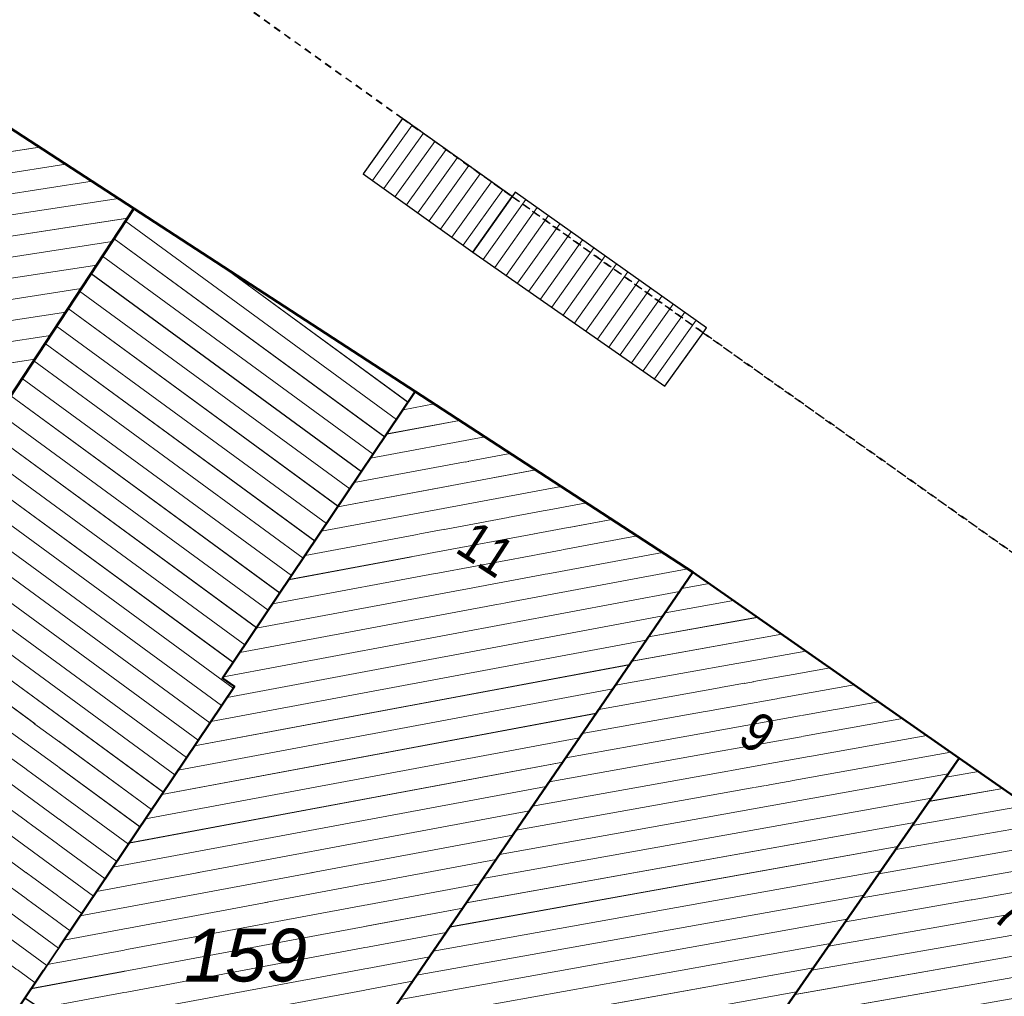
# Model space of a CAD drawing. Header units: millimetres. Extents: x 32365810 to 32368499, y 5620272 to 5622478.
# Tile 74 of 249: x 32366566 to 32366584, y 5620725 to 5620742. Entities that reach past the tile are written whole.
import ezdxf

# ---------------------------------------------------------------- set-up
doc = ezdxf.new("R2010")
doc.units = ezdxf.units.MM
for name, pattern in [('1600.1047', [0]), ('1600.1305', [0]), ('1600.2028', [0]), ('1600.2032', [0.25, 0.125, 0, 0, -0.125]), ('1600.2505', [0]), ('1600.2507', [0]), ('1600.2512', [0.25, 0.125, 0, 0, -0.125])]:
    doc.linetypes.add(name, pattern=pattern)
doc.layers.get('0').update_dxf_attribs({"color": 1, "linetype": 'CONTINUOUS'})
doc.layers.add('_K_Flurstücke_Grenzpunkte', color=251, linetype='CONTINUOUS', lineweight=50)
for name, color, linetype in [('_K_Gebäude', 251, 'CONTINUOUS'), ('_K_Lagebezeichnungen', 251, 'CONTINUOUS'), ('_K_Siedlungsflächen - Bauwerke u. Einrichtungen', 251, 'CONTINUOUS')]:
    doc.layers.add(name, color=color, linetype=linetype)
for name, color, linetype, transparency in [('Flurstücke_Grenzpunkte', 11, 'CONTINUOUS', 0.75), ('Gebäude', 31, 'CONTINUOUS', 0.75), ('Lagebezeichnungen', 12, 'CONTINUOUS', 0.75), ('Siedlungsflächen - Bauwerke u. Einrichtungen', 51, 'CONTINUOUS', 0.75)]:
    doc.layers.add(name, color=color, linetype=linetype, transparency=transparency)
doc.styles.add('Flurstücksnummer - K 10 700', font='ariali.ttf')
doc.styles.add('Hausnummern NRW', font='arial.ttf', dxfattribs={"width": 0.85})

# ---------------------------------------------------------------- blocks, each defined once
blk = doc.blocks.new('O3512')
at = {"layer": 'Siedlungsflächen - Bauwerke u. Einrichtungen', "color": 7, "linetype": '1600.2507', "lineweight": 18}
blk.add_line((32366078.081, 5622093.255), (32366078.767, 5622094.216), dxfattribs=at)
blk = doc.blocks.new('*X1432')
at = {"color": 253, "linetype": '1600.1047', "lineweight": 18, "true_color": 0xb2b2b2}
for p, q in [((32366074.81774, 5622095.531912), (32366075.581282, 5622096.60846)), ((32366075.022772, 5622095.388853), (32366075.785199, 5622096.463831)), ((32366075.227803, 5622095.245795), (32366075.989116, 5622096.319202)), ((32366075.432834, 5622095.102736), (32366076.193034, 5622096.174572)), ((32366075.637866, 5622094.959677), (32366076.396951, 5622096.029943)), ((32366075.842897, 5622094.816618), (32366076.600869, 5622095.885313)), ((32366076.047928, 5622094.673559), (32366076.804786, 5622095.740684)), ((32366076.25296, 5622094.5305), (32366077.008704, 5622095.596054)), ((32366076.457991, 5622094.387441), (32366077.212621, 5622095.451425)), ((32366076.663022, 5622094.244382), (32366077.416538, 5622095.306795)), ((32366076.868054, 5622094.101323), (32366077.620456, 5622095.162166)), ((32366077.073085, 5622093.958264), (32366077.824373, 5622095.017536)), ((32366077.278116, 5622093.815205), (32366078.028291, 5622094.872907)), ((32366077.483148, 5622093.672146), (32366078.232208, 5622094.728278)), ((32366077.688179, 5622093.529088), (32366078.436126, 5622094.583648)), ((32366077.89321, 5622093.386029), (32366078.640043, 5622094.439019))]:
    blk.add_line(p, q, dxfattribs=at)
blk = doc.blocks.new('*X1435')
at = {"color": 253, "linetype": '1600.1047', "lineweight": 18, "true_color": 0xb2b2b2}
for p, q in [((32366072.827867, 5622096.950878), (32366073.537154, 5622097.943282)), ((32366073.031259, 5622096.805509), (32366073.740727, 5622097.798168)), ((32366073.23465, 5622096.660141), (32366073.9443, 5622097.653054)), ((32366073.438042, 5622096.514773), (32366074.147873, 5622097.50794)), ((32366073.641433, 5622096.369405), (32366074.351446, 5622097.362826)), ((32366073.844825, 5622096.224037), (32366074.555019, 5622097.217711)), ((32366074.048216, 5622096.078669), (32366074.758592, 5622097.072597)), ((32366074.251608, 5622095.933301), (32366074.962165, 5622096.927483)), ((32366074.454999, 5622095.787932), (32366075.165738, 5622096.782369))]:
    blk.add_line(p, q, dxfattribs=at)
blk = doc.blocks.new('O756')
at = {"layer": 'Flurstücke_Grenzpunkte', "color": 7, "linetype": '1600.2028', "lineweight": 35}
for p, q in [((32366078.584, 5622089.912), (32366071.225, 5622079.174)), ((32366083.371, 5622086.57), (32366078.584, 5622089.912)), ((32366075.094, 5622074.674), (32366083.371, 5622086.57)), ((32366071.225, 5622079.174), (32366070.407, 5622077.982)), ((32366070.407, 5622077.982), (32366066.888, 5622072.847)), ((32366071.806, 5622069.948), (32366075.094, 5622074.674)), ((32366066.888, 5622072.847), (32366067.008, 5622072.76)), ((32366067.008, 5622072.76), (32366071.503, 5622069.513)), ((32366071.503, 5622069.513), (32366071.806, 5622069.948))]:
    blk.add_line(p, q, dxfattribs=at)
at = {"layer": 'Flurstücke_Grenzpunkte', "color": 7, "lineweight": 18, "insert": (32366075.217, 5622079.77), "char_height": 0.95, "attachment_point": 8, "line_spacing_factor": 0.69, "style": 'Flurstücksnummer - K 10 700', "bg_fill": 2}
blk.add_mtext('160', dxfattribs=at)
blk = doc.blocks.new('O907')
at = {"layer": 'Flurstücke_Grenzpunkte', "color": 7, "linetype": '1600.2028', "lineweight": 35}
for p, q in [((32366073.595, 5622093.158), (32366070.13, 5622088.005)), ((32366078.584, 5622089.912), (32366073.595, 5622093.158)), ((32366078.584, 5622089.912), (32366071.225, 5622079.174)), ((32366070.13, 5622088.005), (32366070.345, 5622087.86)), ((32366070.345, 5622087.86), (32366066.578, 5622082.256))]:
    blk.add_line(p, q, dxfattribs=at)
at = {"layer": 'Flurstücke_Grenzpunkte', "color": 7, "lineweight": 18, "insert": (32366070.547, 5622082.543), "char_height": 0.95, "attachment_point": 8, "line_spacing_factor": 0.69, "style": 'Flurstücksnummer - K 10 700', "bg_fill": 2}
blk.add_mtext('159', dxfattribs=at)
blk = doc.blocks.new('O1026')
at = {"layer": 'Flurstücke_Grenzpunkte', "color": 7, "linetype": '1600.2028', "lineweight": 35}
for p, q in [((32366068.539, 5622096.448), (32366061.268, 5622085.386)), ((32366073.595, 5622093.158), (32366068.539, 5622096.448)), ((32366073.595, 5622093.158), (32366070.13, 5622088.005)), ((32366070.13, 5622088.005), (32366070.345, 5622087.86)), ((32366070.345, 5622087.86), (32366066.578, 5622082.256))]:
    blk.add_line(p, q, dxfattribs=at)
at = {"layer": 'Flurstücke_Grenzpunkte', "color": 7, "lineweight": 18, "insert": (32366065.024, 5622084.982), "char_height": 0.95, "attachment_point": 5, "line_spacing_factor": 0.69, "style": 'Flurstücksnummer - K 10 700', "bg_fill": 2}
blk.add_mtext('\\S157/1;', dxfattribs=at)
blk = doc.blocks.new('O1759')
at = {"layer": 'Flurstücke_Grenzpunkte', "color": 7, "linetype": '1600.2028', "lineweight": 35}
for q in [(32366050.445, 5622108.222), (32366061.268, 5622085.386)]:
    blk.add_line((32366068.539, 5622096.448), q, dxfattribs=at)
blk = doc.blocks.new('O1913')
at = {"layer": 'Flurstücke_Grenzpunkte', "color": 7, "linetype": '1600.2028', "lineweight": 35}
for p, q in [((32366075.094, 5622074.674), (32366083.371, 5622086.57)), ((32366087.519, 5622083.675), (32366083.371, 5622086.57)), ((32366087.519, 5622083.675), (32366075.923, 5622067.152)), ((32366071.806, 5622069.948), (32366075.094, 5622074.674)), ((32366075.923, 5622067.152), (32366071.806, 5622069.948))]:
    blk.add_line(p, q, dxfattribs=at)
at = {"layer": 'Flurstücke_Grenzpunkte', "color": 7, "lineweight": 18, "insert": (32366078.51, 5622075.015), "char_height": 0.95, "attachment_point": 8, "line_spacing_factor": 0.69, "style": 'Flurstücksnummer - K 10 700', "bg_fill": 2}
blk.add_mtext('161', dxfattribs=at)
blk = doc.blocks.new('O1938')
at = {"layer": 'Flurstücke_Grenzpunkte', "color": 7, "linetype": '1600.2028', "lineweight": 35}
for p, q in [((32366068.539, 5622096.448), (32366050.445, 5622108.222)), ((32366073.595, 5622093.158), (32366068.539, 5622096.448)), ((32366078.584, 5622089.912), (32366073.595, 5622093.158)), ((32366083.371, 5622086.57), (32366078.584, 5622089.912)), ((32366087.519, 5622083.675), (32366083.371, 5622086.57))]:
    blk.add_line(p, q, dxfattribs=at)
blk = doc.blocks.new('O2250')
at = {"layer": 'Gebäude', "color": 7, "linetype": '1600.2505', "lineweight": 18}
for p, q in [((32366068.539, 5622096.448), (32366050.445, 5622108.222)), ((32366061.268, 5622085.386), (32366068.539, 5622096.448))]:
    blk.add_line(p, q, dxfattribs=at)
blk = doc.blocks.new('O2414')
at = {"layer": 'Gebäude', "color": 7, "linetype": '1600.2505', "lineweight": 18}
for p, q in [((32366061.268, 5622085.386), (32366068.539, 5622096.448)), ((32366073.595, 5622093.158), (32366068.539, 5622096.448)), ((32366070.13, 5622088.005), (32366073.595, 5622093.158)), ((32366070.345, 5622087.86), (32366070.13, 5622088.005)), ((32366066.578, 5622082.256), (32366070.345, 5622087.86))]:
    blk.add_line(p, q, dxfattribs=at)
blk = doc.blocks.new('O2481')
at = {"layer": 'Gebäude', "color": 7, "linetype": '1600.2505', "lineweight": 18}
for p, q in [((32366083.371, 5622086.57), (32366075.094, 5622074.674)), ((32366087.519, 5622083.675), (32366083.371, 5622086.57)), ((32366075.923, 5622067.152), (32366087.519, 5622083.675)), ((32366071.806, 5622069.948), (32366075.094, 5622074.674)), ((32366071.806, 5622069.948), (32366075.923, 5622067.152))]:
    blk.add_line(p, q, dxfattribs=at)
at = {"layer": 'Lagebezeichnungen', "color": 7, "lineweight": 18, "insert": (32366084.115, 5622083.549), "char_height": 0.7, "attachment_point": 8, "rotation": 325.0691, "line_spacing_factor": 0.69, "style": 'Hausnummern NRW', "bg_fill": 2}
blk.add_mtext('7', dxfattribs=at)
blk = doc.blocks.new('O2713')
at = {"layer": 'Gebäude', "color": 7, "linetype": '1600.2505', "lineweight": 18}
for p, q in [((32366078.584, 5622089.912), (32366071.225, 5622079.174)), ((32366083.371, 5622086.57), (32366078.584, 5622089.912)), ((32366083.371, 5622086.57), (32366075.094, 5622074.674)), ((32366071.225, 5622079.174), (32366070.407, 5622077.982)), ((32366075.094, 5622074.674), (32366070.407, 5622077.982))]:
    blk.add_line(p, q, dxfattribs=at)
at = {"layer": 'Lagebezeichnungen', "color": 7, "lineweight": 18, "insert": (32366079.542, 5622086.736), "char_height": 0.7, "attachment_point": 8, "rotation": 325.0691, "line_spacing_factor": 0.69, "style": 'Hausnummern NRW', "bg_fill": 2}
blk.add_mtext('9', dxfattribs=at)
blk = doc.blocks.new('O2855')
at = {"layer": 'Gebäude', "color": 7, "linetype": '1600.2505', "lineweight": 18}
for p, q in [((32366070.13, 5622088.005), (32366073.595, 5622093.158)), ((32366078.584, 5622089.912), (32366073.595, 5622093.158)), ((32366078.584, 5622089.912), (32366071.225, 5622079.174)), ((32366070.345, 5622087.86), (32366070.13, 5622088.005)), ((32366066.578, 5622082.256), (32366070.345, 5622087.86)), ((32366066.578, 5622082.256), (32366071.225, 5622079.174))]:
    blk.add_line(p, q, dxfattribs=at)
at = {"layer": 'Lagebezeichnungen', "color": 7, "lineweight": 18, "insert": (32366074.673, 5622090.035), "char_height": 0.7, "attachment_point": 8, "rotation": 327.01, "line_spacing_factor": 0.69, "style": 'Hausnummern NRW', "bg_fill": 2}
blk.add_mtext('11', dxfattribs=at)
blk = doc.blocks.new('O3504')
at = {"layer": 'Siedlungsflächen - Bauwerke u. Einrichtungen', "color": 7, "linetype": '1600.1305', "lineweight": 18}
for p, q in [((32366075.336, 5622096.661), (32366074.627, 5622095.665)), ((32366075.393, 5622096.742), (32366075.336, 5622096.661)), ((32366078.829, 5622094.305), (32366075.393, 5622096.742)), ((32366074.627, 5622095.665), (32366078.081, 5622093.255)), ((32366078.767, 5622094.216), (32366078.829, 5622094.305)), ((32366078.081, 5622093.255), (32366078.767, 5622094.216))]:
    blk.add_line(p, q, dxfattribs=at)
blk = doc.blocks.new('O3546')
at = {"layer": 'Siedlungsflächen - Bauwerke u. Einrichtungen', "color": 7, "linetype": '1600.1305', "lineweight": 18}
for p, q in [((32366073.365, 5622098.066), (32366072.657, 5622097.073)), ((32366075.336, 5622096.661), (32366073.365, 5622098.066)), ((32366072.657, 5622097.073), (32366074.627, 5622095.665)), ((32366075.336, 5622096.661), (32366074.627, 5622095.665))]:
    blk.add_line(p, q, dxfattribs=at)
blk = doc.blocks.new('*X1112')
at = {"color": 253, "linetype": '1600.1047', "lineweight": 18, "true_color": 0xb2b2b2}
for p, q in [((32366066.845483, 5622097.549993), (32366042.569664, 5622093.800738)), ((32366067.316753, 5622097.243332), (32366043.070325, 5622093.498616)), ((32366067.788022, 5622096.936671), (32366043.570985, 5622093.196494)), ((32366068.259292, 5622096.63001), (32366044.071646, 5622092.894372)), ((32366068.426166, 5622096.276336), (32366044.572307, 5622092.59225)), ((32366068.148579, 5622095.854018), (32366045.072967, 5622092.290128)), ((32366067.870991, 5622095.431701), (32366045.573628, 5622091.988006)), ((32366067.593404, 5622095.009383), (32366046.074289, 5622091.685884)), ((32366067.315816, 5622094.587065), (32366046.574949, 5622091.383762)), ((32366067.038229, 5622094.164747), (32366047.07561, 5622091.08164)), ((32366066.760641, 5622093.742429), (32366047.576271, 5622090.779518))]:
    blk.add_line(p, q, dxfattribs=at)
blk = doc.blocks.new('*X1162')
at = {"color": 253, "linetype": '1600.1047', "lineweight": 18, "true_color": 0xb2b2b2}
for p, q in [((32366073.255357, 5622092.652897), (32366068.38784, 5622096.218027)), ((32366073.045937, 5622092.341456), (32366068.1816, 5622095.904256)), ((32366072.836516, 5622092.030015), (32366067.97536, 5622095.590486)), ((32366073.464777, 5622092.964338), (32366070.058066, 5622095.459526)), ((32366072.627096, 5622091.718574), (32366067.76912, 5622095.276715)), ((32366072.417676, 5622091.407134), (32366067.56288, 5622094.962945)), ((32366072.208255, 5622091.095693), (32366067.356641, 5622094.649175)), ((32366071.998835, 5622090.784252), (32366067.150401, 5622094.335404)), ((32366071.789415, 5622090.472811), (32366066.944161, 5622094.021634)), ((32366071.579994, 5622090.16137), (32366066.737921, 5622093.707863)), ((32366071.370574, 5622089.849929), (32366066.531681, 5622093.394093)), ((32366071.161154, 5622089.538488), (32366066.325441, 5622093.080322)), ((32366070.951733, 5622089.227047), (32366066.119202, 5622092.766552)), ((32366070.742313, 5622088.915606), (32366065.912962, 5622092.452781)), ((32366070.532893, 5622088.604165), (32366065.706722, 5622092.139011)), ((32366070.323472, 5622088.292724), (32366065.500482, 5622091.825241)), ((32366070.323437, 5622087.827922), (32366065.294242, 5622091.51147)), ((32366070.114064, 5622087.516447), (32366065.088002, 5622091.1977)), ((32366069.904691, 5622087.204972), (32366064.881763, 5622090.883929)), ((32366069.695318, 5622086.893496), (32366064.675523, 5622090.570159)), ((32366069.485944, 5622086.582021), (32366064.469283, 5622090.256388)), ((32366069.276571, 5622086.270545), (32366064.263043, 5622089.942618)), ((32366069.067198, 5622085.95907), (32366064.056803, 5622089.628847)), ((32366068.857825, 5622085.647595), (32366063.850564, 5622089.315077)), ((32366068.648451, 5622085.336119), (32366063.644324, 5622089.001306)), ((32366068.439078, 5622085.024644), (32366063.438084, 5622088.687536)), ((32366068.229705, 5622084.713168), (32366063.231844, 5622088.373766)), ((32366068.020331, 5622084.401693), (32366063.025604, 5622088.059995)), ((32366067.810958, 5622084.090218), (32366062.819364, 5622087.746225)), ((32366067.601585, 5622083.778742), (32366062.613125, 5622087.432454)), ((32366067.392212, 5622083.467267), (32366062.406885, 5622087.118684)), ((32366067.182838, 5622083.155791), (32366062.200645, 5622086.804913)), ((32366066.973465, 5622082.844316), (32366061.994405, 5622086.491143)), ((32366066.764092, 5622082.532841), (32366061.788165, 5622086.177372))]:
    blk.add_line(p, q, dxfattribs=at)
blk = doc.blocks.new('*X1179')
at = {"color": 253, "linetype": '1600.1047', "lineweight": 18, "true_color": 0xb2b2b2}
for p, q in [((32366083.714666, 5622086.330146), (32366083.133228, 5622086.228266)), ((32366084.15069, 5622086.025834), (32366082.831557, 5622085.794694)), ((32366084.586713, 5622085.721521), (32366082.529886, 5622085.361121)), ((32366085.022737, 5622085.417209), (32366082.228215, 5622084.927549)), ((32366085.45876, 5622085.112896), (32366081.926544, 5622084.493976)), ((32366085.894784, 5622084.808584), (32366081.624873, 5622084.060404)), ((32366086.330807, 5622084.504271), (32366081.323202, 5622083.626831)), ((32366086.766831, 5622084.199959), (32366081.021531, 5622083.193259)), ((32366087.202855, 5622083.895646), (32366080.719859, 5622082.759686)), ((32366087.43524, 5622083.555652), (32366080.418188, 5622082.326114)), ((32366087.130589, 5622083.121557), (32366080.116517, 5622081.892541)), ((32366086.825937, 5622082.687463), (32366079.814846, 5622081.458969)), ((32366086.521285, 5622082.253368), (32366079.513175, 5622081.025396)), ((32366086.216633, 5622081.819273), (32366079.211504, 5622080.591824)), ((32366085.911981, 5622081.385178), (32366078.909833, 5622080.158251)), ((32366085.607329, 5622080.951083), (32366078.608162, 5622079.724679)), ((32366085.302677, 5622080.516989), (32366078.306491, 5622079.291106)), ((32366084.998025, 5622080.082894), (32366078.00482, 5622078.857534)), ((32366084.693374, 5622079.648799), (32366077.703149, 5622078.423961)), ((32366084.388722, 5622079.214704), (32366077.401477, 5622077.990389)), ((32366084.08407, 5622078.78061), (32366077.099806, 5622077.556817)), ((32366083.779418, 5622078.346515), (32366076.798135, 5622077.123244)), ((32366083.474766, 5622077.91242), (32366076.496464, 5622076.689672)), ((32366083.170114, 5622077.478325), (32366076.194793, 5622076.256099)), ((32366082.865462, 5622077.044231), (32366075.893122, 5622075.822527)), ((32366082.56081, 5622076.610136), (32366075.591451, 5622075.388954)), ((32366082.256159, 5622076.176041), (32366075.28978, 5622074.955382)), ((32366081.951507, 5622075.741946), (32366074.988118, 5622074.521811)), ((32366081.646855, 5622075.307851), (32366074.686474, 5622074.088243)), ((32366081.342203, 5622074.873757), (32366074.38483, 5622073.654675)), ((32366081.037551, 5622074.439662), (32366074.083185, 5622073.221108)), ((32366080.732899, 5622074.005567), (32366073.781541, 5622072.78754)), ((32366080.428247, 5622073.571472), (32366073.479897, 5622072.353972)), ((32366080.123595, 5622073.137378), (32366073.178252, 5622071.920404)), ((32366079.818944, 5622072.703283), (32366072.876608, 5622071.486836)), ((32366079.514292, 5622072.269188), (32366072.574964, 5622071.053269)), ((32366079.20964, 5622071.835093), (32366072.27332, 5622070.619701)), ((32366078.904988, 5622071.400999), (32366071.971675, 5622070.186133)), ((32366078.600336, 5622070.966904), (32366072.006864, 5622069.811586)), ((32366078.295684, 5622070.532809), (32366072.452478, 5622069.508954)), ((32366077.991032, 5622070.098714), (32366072.898092, 5622069.206322)), ((32366077.68638, 5622069.66462), (32366073.343706, 5622068.90369)), ((32366077.381729, 5622069.230525), (32366073.78932, 5622068.601057)), ((32366077.077077, 5622068.79643), (32366074.234934, 5622068.298425)), ((32366076.772425, 5622068.362335), (32366074.680547, 5622067.995793)), ((32366076.467773, 5622067.92824), (32366075.126161, 5622067.693161)), ((32366076.163121, 5622067.494146), (32366075.571775, 5622067.390529))]:
    blk.add_line(p, q, dxfattribs=at)
blk = doc.blocks.new('*X1247')
at = {"color": 253, "linetype": '1600.1047', "lineweight": 18, "true_color": 0xb2b2b2}
for p, q in [((32366078.877652, 5622089.70699), (32366078.382642, 5622089.618185)), ((32366079.311804, 5622089.40389), (32366078.084941, 5622089.183791)), ((32366079.745957, 5622089.10079), (32366077.787241, 5622088.749396)), ((32366080.18011, 5622088.797691), (32366077.48954, 5622088.315002)), ((32366080.614263, 5622088.494591), (32366077.19184, 5622087.880608)), ((32366081.048415, 5622088.191491), (32366076.894139, 5622087.446214)), ((32366081.482568, 5622087.888391), (32366076.596439, 5622087.011819)), ((32366081.916721, 5622087.585292), (32366076.298739, 5622086.577425)), ((32366082.350874, 5622087.282192), (32366076.001038, 5622086.143031)), ((32366082.785026, 5622086.979092), (32366075.703338, 5622085.708637)), ((32366083.219179, 5622086.675992), (32366075.405637, 5622085.274242)), ((32366083.174029, 5622086.286906), (32366075.107937, 5622084.839848)), ((32366082.871138, 5622085.85158), (32366074.810236, 5622084.405454)), ((32366082.568247, 5622085.416255), (32366074.512536, 5622083.971059)), ((32366082.265356, 5622084.980929), (32366074.214835, 5622083.536665)), ((32366081.962466, 5622084.545604), (32366073.917135, 5622083.102271)), ((32366081.659575, 5622084.110279), (32366073.619435, 5622082.667877)), ((32366081.356684, 5622083.674953), (32366073.321734, 5622082.233482)), ((32366081.053793, 5622083.239628), (32366073.024034, 5622081.799088)), ((32366080.750902, 5622082.804302), (32366072.726333, 5622081.364694)), ((32366080.448012, 5622082.368977), (32366072.428633, 5622080.930299)), ((32366080.145121, 5622081.933651), (32366072.130932, 5622080.495905)), ((32366079.84223, 5622081.498326), (32366071.833232, 5622080.061511)), ((32366079.539339, 5622081.063001), (32366071.535531, 5622079.627117)), ((32366079.236449, 5622080.627675), (32366071.237831, 5622079.192722)), ((32366078.933558, 5622080.19235), (32366070.939695, 5622078.75825)), ((32366078.630667, 5622079.757024), (32366070.64154, 5622078.323774)), ((32366078.327776, 5622079.321699), (32366070.498833, 5622077.917186)), ((32366078.024886, 5622078.886374), (32366070.929238, 5622077.613414)), ((32366077.721995, 5622078.451048), (32366071.359643, 5622077.309642)), ((32366077.419104, 5622078.015723), (32366071.790048, 5622077.00587)), ((32366077.116213, 5622077.580397), (32366072.220453, 5622076.702097)), ((32366076.813323, 5622077.145072), (32366072.650858, 5622076.398325)), ((32366076.510432, 5622076.709746), (32366073.081263, 5622076.094553)), ((32366076.207541, 5622076.274421), (32366073.511668, 5622075.790781)), ((32366075.90465, 5622075.839096), (32366073.942073, 5622075.487009)), ((32366075.60176, 5622075.40377), (32366074.372478, 5622075.183237)), ((32366075.298869, 5622074.968445), (32366074.802883, 5622074.879465))]:
    blk.add_line(p, q, dxfattribs=at)
blk = doc.blocks.new('*X1287')
at = {"color": 253, "linetype": '1600.1047', "lineweight": 18, "true_color": 0xb2b2b2}
for p, q in [((32366073.936033, 5622092.936113), (32366073.37541, 5622092.831435)), ((32366074.391614, 5622092.639698), (32366073.082062, 5622092.395181)), ((32366074.847196, 5622092.343282), (32366072.788714, 5622091.958927)), ((32366075.302778, 5622092.046866), (32366072.495367, 5622091.522672)), ((32366075.758359, 5622091.750451), (32366072.202019, 5622091.086418)), ((32366076.213941, 5622091.454035), (32366071.908671, 5622090.650164)), ((32366076.669522, 5622091.157619), (32366071.615324, 5622090.21391)), ((32366077.125104, 5622090.861204), (32366071.321976, 5622089.777656)), ((32366077.580685, 5622090.564788), (32366071.028628, 5622089.341401)), ((32366078.036267, 5622090.268372), (32366070.73528, 5622088.905147)), ((32366078.491848, 5622089.971957), (32366070.441933, 5622088.468893)), ((32366078.34484, 5622089.563027), (32366070.148585, 5622088.032639)), ((32366078.04504, 5622089.125568), (32366070.212659, 5622087.663122)), ((32366077.745239, 5622088.688108), (32366069.919423, 5622087.226888)), ((32366077.445438, 5622088.250649), (32366069.626188, 5622086.790655)), ((32366077.145637, 5622087.81319), (32366069.332953, 5622086.354422)), ((32366076.845836, 5622087.375731), (32366069.039717, 5622085.918189)), ((32366076.546035, 5622086.938272), (32366068.746482, 5622085.481955)), ((32366076.246234, 5622086.500813), (32366068.453247, 5622085.045722)), ((32366075.946434, 5622086.063354), (32366068.160012, 5622084.609489)), ((32366075.646633, 5622085.625895), (32366067.866776, 5622084.173256)), ((32366075.346832, 5622085.188435), (32366067.573541, 5622083.737023)), ((32366075.047031, 5622084.750976), (32366067.280306, 5622083.300789)), ((32366074.74723, 5622084.313517), (32366066.987071, 5622082.864556)), ((32366074.447429, 5622083.876058), (32366066.693835, 5622082.428323)), ((32366074.147628, 5622083.438599), (32366066.849532, 5622082.075914)), ((32366073.847828, 5622083.00114), (32366067.298364, 5622081.778238)), ((32366073.548027, 5622082.563681), (32366067.747196, 5622081.480562)), ((32366073.248226, 5622082.126222), (32366068.196028, 5622081.182886)), ((32366072.948425, 5622081.688763), (32366068.64486, 5622080.88521)), ((32366072.648624, 5622081.251303), (32366069.093692, 5622080.587534)), ((32366072.348823, 5622080.813844), (32366069.542524, 5622080.289858)), ((32366072.049022, 5622080.376385), (32366069.991356, 5622079.992182)), ((32366071.749222, 5622079.938926), (32366070.440188, 5622079.694506)), ((32366071.449421, 5622079.501467), (32366070.88902, 5622079.39683))]:
    blk.add_line(p, q, dxfattribs=at)
blk = doc.blocks.new('*X1410')
at = {"color": 253, "linetype": '1600.1047', "lineweight": 18, "true_color": 0xb2b2b2}
for p, q in [((32366074.81774, 5622095.531912), (32366075.581281, 5622096.60846)), ((32366075.022772, 5622095.388853), (32366075.785199, 5622096.463831)), ((32366075.227803, 5622095.245795), (32366075.989116, 5622096.319201)), ((32366075.432834, 5622095.102736), (32366076.193034, 5622096.174572)), ((32366075.637866, 5622094.959677), (32366076.396951, 5622096.029943)), ((32366075.842897, 5622094.816618), (32366076.600869, 5622095.885313)), ((32366076.047928, 5622094.673559), (32366076.804786, 5622095.740684)), ((32366076.25296, 5622094.5305), (32366077.008704, 5622095.596054)), ((32366076.457991, 5622094.387441), (32366077.212621, 5622095.451425)), ((32366076.663022, 5622094.244382), (32366077.416538, 5622095.306795)), ((32366076.868054, 5622094.101323), (32366077.620456, 5622095.162166)), ((32366077.073085, 5622093.958264), (32366077.824373, 5622095.017536)), ((32366077.278116, 5622093.815205), (32366078.028291, 5622094.872907)), ((32366077.483148, 5622093.672146), (32366078.232208, 5622094.728278)), ((32366077.688179, 5622093.529087), (32366078.436126, 5622094.583648)), ((32366077.89321, 5622093.386029), (32366078.640043, 5622094.439019))]:
    blk.add_line(p, q, dxfattribs=at)
blk = doc.blocks.new('*X1413')
at = {"color": 253, "linetype": '1600.1047', "lineweight": 18, "true_color": 0xb2b2b2}
for p, q in [((32366072.827867, 5622096.950878), (32366073.537154, 5622097.943282)), ((32366073.031259, 5622096.805509), (32366073.740727, 5622097.798168)), ((32366073.23465, 5622096.660141), (32366073.9443, 5622097.653054)), ((32366073.438042, 5622096.514773), (32366074.147873, 5622097.50794)), ((32366073.641433, 5622096.369405), (32366074.351446, 5622097.362826)), ((32366073.844825, 5622096.224037), (32366074.555019, 5622097.217711)), ((32366074.048216, 5622096.078669), (32366074.758592, 5622097.072597)), ((32366074.251608, 5622095.933301), (32366074.962165, 5622096.927483)), ((32366074.454999, 5622095.787932), (32366075.165738, 5622096.782369))]:
    blk.add_line(p, q, dxfattribs=at)

msp = doc.modelspace()

# ---------------------------------------------------------------- linework, layer by layer
at = {"layer": '_K_Flurstücke_Grenzpunkte', "linetype": '1600.2028', "lineweight": 35}
for p, q in [((32366568.364, 5620738.702), (32366550.27, 5620750.476)), ((32366573.42, 5620735.412), (32366568.364, 5620738.702)), ((32366578.409, 5620732.166), (32366573.42, 5620735.412)), ((32366583.196, 5620728.824), (32366578.409, 5620732.166)), ((32366587.344, 5620725.929), (32366583.196, 5620728.824))]:
    msp.add_line(p, q, dxfattribs=at)
at = {"layer": '_K_Flurstücke_Grenzpunkte', "linetype": '1600.2028'}
for points in [[(32366552.879, 5620729.728), (32366541.796, 5620736.416), (32366550.27, 5620750.476), (32366568.364, 5620738.702), (32366561.093, 5620727.64), (32366561.617, 5620727.257), (32366548.521, 5620709.377), (32366532.484, 5620720.968), (32366539.438, 5620732.505), (32366547.011, 5620727.254), (32366545.171, 5620724.516), (32366548.004, 5620722.72)], [(32366548.521, 5620709.377), (32366553.007, 5620706.133), (32366559.212, 5620714.777), (32366560.496, 5620716.566), (32366564.419, 5620722.031), (32366564.466, 5620722.096), (32366565.078, 5620723.006), (32366565.289, 5620722.855), (32366566.403, 5620724.51), (32366570.17, 5620730.114), (32366569.955, 5620730.259), (32366573.42, 5620735.412), (32366568.364, 5620738.702), (32366561.093, 5620727.64), (32366561.617, 5620727.257)], [(32366578.409, 5620732.166), (32366573.42, 5620735.412), (32366569.955, 5620730.259), (32366570.17, 5620730.114), (32366566.403, 5620724.51), (32366565.289, 5620722.855), (32366565.078, 5620723.006), (32366564.466, 5620722.096), (32366564.419, 5620722.031), (32366560.496, 5620716.566), (32366565.51, 5620713.082), (32366566.833, 5620715.014), (32366566.713, 5620715.101), (32366570.232, 5620720.236), (32366571.05, 5620721.428)], [(32366571.631, 5620712.202), (32366574.919, 5620716.928), (32366583.196, 5620728.824), (32366587.344, 5620725.929), (32366575.748, 5620709.406)]]:
    msp.add_lwpolyline(points, close=True, dxfattribs=at)
at = {"layer": '_K_Gebäude', "linetype": '1600.1047', "lineweight": 18}
for p, q in [((32366566.671, 5620739.804), (32366542.395, 5620736.054)), ((32366567.142, 5620739.497), (32366542.896, 5620735.752)), ((32366567.613, 5620739.19), (32366543.396, 5620735.45)), ((32366568.085, 5620738.884), (32366543.897, 5620735.148)), ((32366568.252, 5620738.53), (32366544.398, 5620734.846)), ((32366573.081, 5620734.907), (32366568.213, 5620738.472)), ((32366567.974, 5620738.108), (32366544.898, 5620734.544)), ((32366572.871, 5620734.595), (32366568.007, 5620738.158)), ((32366572.662, 5620734.284), (32366567.801, 5620737.844)), ((32366567.696, 5620737.685), (32366545.399, 5620734.242)), ((32366573.29, 5620735.218), (32366569.883, 5620737.713)), ((32366572.453, 5620733.972), (32366567.595, 5620737.53)), ((32366567.419, 5620737.263), (32366545.9, 5620733.94)), ((32366572.243, 5620733.661), (32366567.388, 5620737.217)), ((32366572.034, 5620733.349), (32366567.182, 5620736.903)), ((32366567.141, 5620736.841), (32366546.4, 5620733.637)), ((32366571.824, 5620733.038), (32366566.976, 5620736.589)), ((32366566.864, 5620736.418), (32366546.901, 5620733.335)), ((32366571.615, 5620732.726), (32366566.77, 5620736.275)), ((32366566.586, 5620735.996), (32366547.402, 5620733.033)), ((32366571.405, 5620732.415), (32366566.563, 5620735.962)), ((32366571.196, 5620732.104), (32366566.357, 5620735.648)), ((32366570.987, 5620731.792), (32366566.151, 5620735.334)), ((32366573.761, 5620735.19), (32366573.201, 5620735.085)), ((32366570.777, 5620731.481), (32366565.945, 5620735.02)), ((32366574.217, 5620734.893), (32366572.907, 5620734.649)), ((32366570.568, 5620731.169), (32366565.738, 5620734.706)), ((32366574.673, 5620734.597), (32366572.614, 5620734.213)), ((32366570.358, 5620730.858), (32366565.532, 5620734.393)), ((32366575.128, 5620734.301), (32366572.321, 5620733.776)), ((32366570.149, 5620730.546), (32366565.326, 5620734.079)), ((32366575.584, 5620734.004), (32366572.027, 5620733.34)), ((32366570.149, 5620730.082), (32366565.12, 5620733.765)), ((32366576.039, 5620733.708), (32366571.734, 5620732.904)), ((32366569.939, 5620729.77), (32366564.913, 5620733.451)), ((32366576.495, 5620733.411), (32366571.441, 5620732.468)), ((32366569.73, 5620729.459), (32366564.707, 5620733.138)), ((32366576.951, 5620733.115), (32366571.147, 5620732.031)), ((32366569.521, 5620729.147), (32366564.501, 5620732.824)), ((32366577.406, 5620732.818), (32366570.854, 5620731.595)), ((32366569.311, 5620728.836), (32366564.295, 5620732.51)), ((32366577.862, 5620732.522), (32366570.561, 5620731.159)), ((32366569.102, 5620728.524), (32366564.088, 5620732.196)), ((32366578.317, 5620732.226), (32366570.267, 5620730.723)), ((32366578.703, 5620731.961), (32366578.208, 5620731.872)), ((32366568.893, 5620728.213), (32366563.882, 5620731.883)), ((32366578.17, 5620731.817), (32366569.974, 5620730.286)), ((32366568.683, 5620727.901), (32366563.676, 5620731.569)), ((32366579.137, 5620731.658), (32366577.91, 5620731.437)), ((32366577.87, 5620731.379), (32366570.038, 5620729.917)), ((32366568.474, 5620727.59), (32366563.47, 5620731.255)), ((32366579.571, 5620731.354), (32366577.613, 5620731.003)), ((32366580.006, 5620731.051), (32366577.315, 5620730.569)), ((32366568.265, 5620727.278), (32366563.264, 5620730.941)), ((32366577.571, 5620730.942), (32366569.745, 5620729.481)), ((32366580.44, 5620730.748), (32366577.017, 5620730.134)), ((32366568.055, 5620726.967), (32366563.057, 5620730.627)), ((32366577.271, 5620730.504), (32366569.452, 5620729.044)), ((32366567.846, 5620726.655), (32366562.851, 5620730.314)), ((32366580.874, 5620730.445), (32366576.72, 5620729.7)), ((32366581.308, 5620730.142), (32366576.422, 5620729.265)), ((32366567.636, 5620726.344), (32366562.645, 5620730)), ((32366576.971, 5620730.067), (32366569.158, 5620728.608)), ((32366581.742, 5620729.839), (32366576.124, 5620728.831)), ((32366567.427, 5620726.032), (32366562.439, 5620729.686)), ((32366576.671, 5620729.629), (32366568.865, 5620728.172)), ((32366582.176, 5620729.536), (32366575.826, 5620728.397)), ((32366567.218, 5620725.721), (32366562.232, 5620729.372)), ((32366576.371, 5620729.192), (32366568.572, 5620727.736)), ((32366582.61, 5620729.233), (32366575.529, 5620727.962)), ((32366567.008, 5620725.409), (32366562.026, 5620729.059)), ((32366583.045, 5620728.93), (32366575.231, 5620727.528)), ((32366566.799, 5620725.098), (32366561.82, 5620728.745)), ((32366576.072, 5620728.754), (32366568.279, 5620727.299)), ((32366582.999, 5620728.541), (32366574.933, 5620727.094)), ((32366583.54, 5620728.584), (32366582.959, 5620728.482)), ((32366566.59, 5620724.787), (32366561.614, 5620728.431)), ((32366575.772, 5620728.317), (32366567.985, 5620726.863)), ((32366583.976, 5620728.279), (32366582.657, 5620728.048)), ((32366582.697, 5620728.105), (32366574.636, 5620726.659)), ((32366575.472, 5620727.88), (32366567.692, 5620726.427)), ((32366584.412, 5620727.975), (32366582.355, 5620727.615)), ((32366582.394, 5620727.67), (32366574.338, 5620726.225)), ((32366584.848, 5620727.671), (32366582.054, 5620727.181)), ((32366575.172, 5620727.442), (32366567.399, 5620725.991)), ((32366585.284, 5620727.367), (32366581.752, 5620726.748)), ((32366582.091, 5620727.235), (32366574.04, 5620725.79)), ((32366574.872, 5620727.005), (32366567.106, 5620725.554)), ((32366585.72, 5620727.062), (32366581.45, 5620726.314)), ((32366581.788, 5620726.799), (32366573.743, 5620725.356)), ((32366586.156, 5620726.758), (32366581.149, 5620725.88)), ((32366574.573, 5620726.567), (32366566.812, 5620725.118)), ((32366586.592, 5620726.454), (32366580.847, 5620725.447)), ((32366581.485, 5620726.364), (32366573.445, 5620724.922)), ((32366574.273, 5620726.13), (32366566.519, 5620724.682)), ((32366587.028, 5620726.149), (32366580.545, 5620725.013)), ((32366581.182, 5620725.929), (32366573.147, 5620724.487)), ((32366587.261, 5620725.809), (32366580.244, 5620724.58)), ((32366573.973, 5620725.692), (32366566.675, 5620724.33)), ((32366580.879, 5620725.493), (32366572.849, 5620724.053)), ((32366586.956, 5620725.375), (32366579.942, 5620724.146)), ((32366573.673, 5620725.255), (32366567.124, 5620724.032)), ((32366580.576, 5620725.058), (32366572.552, 5620723.618)), ((32366573.373, 5620724.817), (32366567.573, 5620723.734)), ((32366580.273, 5620724.623), (32366572.254, 5620723.184))]:
    msp.add_line(p, q, dxfattribs=at)
at = {"layer": '_K_Gebäude', "linetype": '1600.2505', "lineweight": -2}
for points in [[(32366548.004, 5620722.72), (32366545.171, 5620724.516), (32366547.011, 5620727.254), (32366539.438, 5620732.505), (32366532.484, 5620720.968), (32366548.521, 5620709.377), (32366561.617, 5620727.257), (32366561.093, 5620727.64), (32366568.364, 5620738.702), (32366550.27, 5620750.476), (32366541.796, 5620736.416), (32366552.879, 5620729.728)], [(32366573.42, 5620735.412), (32366568.364, 5620738.702), (32366561.093, 5620727.64), (32366561.617, 5620727.257), (32366548.521, 5620709.377), (32366553.007, 5620706.133), (32366559.212, 5620714.777), (32366555.593, 5620717.374), (32366560.662, 5620724.728), (32366564.419, 5620722.031), (32366564.466, 5620722.096), (32366565.078, 5620723.006), (32366565.289, 5620722.855), (32366566.403, 5620724.51), (32366570.17, 5620730.114), (32366569.955, 5620730.259)], [(32366575.748, 5620709.406), (32366587.344, 5620725.929), (32366583.196, 5620728.824), (32366574.919, 5620716.928), (32366571.631, 5620712.202)]]:
    msp.add_lwpolyline(points, close=True, dxfattribs=at)
at = {"layer": '_K_Siedlungsflächen - Bauwerke u. Einrichtungen', "linetype": '1600.1305'}
for points in [[(32366575.161, 5620738.915), (32366573.19, 5620740.32), (32366572.482, 5620739.327), (32366574.452, 5620737.919)], [(32366578.592, 5620736.47), (32366578.654, 5620736.559), (32366575.218, 5620738.996), (32366575.161, 5620738.915), (32366574.452, 5620737.919), (32366577.906, 5620735.509)]]:
    msp.add_lwpolyline(points, close=True, dxfattribs=at)

# ---------------------------------------------------------------- block references
at = {"layer": '_K_Siedlungsflächen - Bauwerke u. Einrichtungen'}
for name in ['*X1435', '*X1432', 'O3512']:
    msp.add_blockref(name, (499.825, -1357.746), dxfattribs=at)

# ---------------------------------------------------------------- next in the draw order: texts
at = {"layer": '_K_Lagebezeichnungen', "lineweight": 18, "char_height": 1, "attachment_point": 8, "line_spacing_factor": 0.69, "style": 'Hausnummern NRW', "bg_fill": 2}
for s, insert, rotation in [('11', (32366574.498, 5620732.289), 327.01), ('9', (32366579.367, 5620728.99), 325.069)]:
    msp.add_mtext(s, dxfattribs=dict(at, insert=insert, rotation=rotation))

# ---------------------------------------------------------------- next in the draw order: linework, layer by layer
at = {"layer": '_K_Flurstücke_Grenzpunkte', "linetype": '1600.2028'}
msp.add_lwpolyline([(32366571.328, 5620711.767), (32366571.631, 5620712.202), (32366574.919, 5620716.928), (32366583.196, 5620728.824), (32366578.409, 5620732.166), (32366571.05, 5620721.428), (32366570.232, 5620720.236), (32366566.713, 5620715.101), (32366566.833, 5620715.014)], close=True, dxfattribs=at)
at = {"layer": '_K_Gebäude', "linetype": '1600.2032', "lineweight": -2}
for points in [[(32366634.621, 5620691.218), (32366613.067, 5620704.462), (32366612.622, 5620703.921), (32366611.299, 5620705.009), (32366609.787, 5620706.022), (32366608.05, 5620707.811), (32366607.256, 5620708.912), (32366607.212, 5620708.793), (32366606.687, 5620707.861), (32366603.328, 5620709.666), (32366603.531, 5620710.03), (32366603.957, 5620711.175), (32366603.265, 5620711.308), (32366603.636, 5620713.213), (32366603.702, 5620717.933), (32366603.624, 5620718.675), (32366603.316, 5620721.954), (32366601.843, 5620719.899), (32366601.676, 5620720.065), (32366578.592, 5620736.47), (32366575.161, 5620738.915), (32366573.19, 5620740.32), (32366541.574, 5620762.86)], [(32366541.574, 5620762.86), (32366573.19, 5620740.32), (32366575.161, 5620738.915), (32366578.592, 5620736.47), (32366601.676, 5620720.065), (32366601.843, 5620719.899), (32366603.316, 5620721.954), (32366603.624, 5620718.675), (32366603.702, 5620717.933), (32366603.636, 5620713.213), (32366603.265, 5620711.308), (32366603.957, 5620711.175), (32366603.531, 5620710.03), (32366603.328, 5620709.666), (32366606.687, 5620707.861), (32366607.212, 5620708.793), (32366607.256, 5620708.912), (32366608.05, 5620707.811), (32366609.787, 5620706.022), (32366611.299, 5620705.009), (32366612.622, 5620703.921), (32366613.067, 5620704.462), (32366634.621, 5620691.218)]]:
    msp.add_lwpolyline(points, dxfattribs=at)
at = {"layer": '_K_Gebäude', "linetype": '1600.2505', "lineweight": -2}
for points in [[(32366569.955, 5620730.259), (32366573.42, 5620735.412), (32366578.409, 5620732.166), (32366571.05, 5620721.428), (32366566.403, 5620724.51), (32366570.17, 5620730.114)], [(32366570.232, 5620720.236), (32366571.05, 5620721.428), (32366578.409, 5620732.166), (32366583.196, 5620728.824), (32366574.919, 5620716.928)]]:
    msp.add_lwpolyline(points, close=True, dxfattribs=at)

# ---------------------------------------------------------------- next in the draw order: texts
at = {"layer": '_K_Flurstücke_Grenzpunkte', "lineweight": 18, "char_height": 1.3, "line_spacing_factor": 0.69, "style": 'Flurstücksnummer - K 10 700', "bg_fill": 2}
for s, insert, attachment_point in [('\\S157/1;', (32366564.849, 5620727.236), 5), ('159', (32366570.372, 5620724.797), 8)]:
    msp.add_mtext(s, dxfattribs=dict(at, insert=insert, attachment_point=attachment_point))

# ---------------------------------------------------------------- next in the draw order: block references
at = {"layer": 'Flurstücke_Grenzpunkte', "color": 7, "true_color": 0xffffff}
msp.add_blockref('O756', (499.825, -1357.746), dxfattribs=at)

# ---------------------------------------------------------------- next in the draw order: block references
msp.add_blockref('O907', (499.825, -1357.746), dxfattribs=at)

# ---------------------------------------------------------------- next in the draw order: block references
msp.add_blockref('O1026', (499.825, -1357.746), dxfattribs=at)

# ---------------------------------------------------------------- next in the draw order: block references
for name in ['O1759', 'O1913']:
    msp.add_blockref(name, (499.825, -1357.746), dxfattribs=at)

# ---------------------------------------------------------------- next in the draw order: block references
msp.add_blockref('O1938', (499.825, -1357.746), dxfattribs=at)

# ---------------------------------------------------------------- next in the draw order: linework, layer by layer
at = {"layer": 'Gebäude', "color": 7, "linetype": '1600.2512', "lineweight": 18}
for p, q in [((32366573.19, 5620740.32), (32366575.161, 5620738.915)), ((32366575.161, 5620738.915), (32366578.592, 5620736.47))]:
    msp.add_line(p, q, dxfattribs=at)
at = {"layer": 'Gebäude', "color": 7, "linetype": '1600.2032', "lineweight": 18}
for p, q in [((32366573.19, 5620740.32), (32366575.161, 5620738.915)), ((32366575.161, 5620738.915), (32366578.592, 5620736.47))]:
    msp.add_line(p, q, dxfattribs=at)

# ---------------------------------------------------------------- next in the draw order: block references
at = {"layer": 'Gebäude', "color": 7, "true_color": 0xffffff}
msp.add_blockref('O2250', (499.825, -1357.746), dxfattribs=at)
at = {"layer": 'Siedlungsflächen - Bauwerke u. Einrichtungen', "color": 7, "true_color": 0xffffff}
for name in ['O3504', '*X1410', 'O3512']:
    msp.add_blockref(name, (499.825, -1357.746), dxfattribs=at)

# ---------------------------------------------------------------- next in the draw order: linework, layer by layer
at = {"layer": 'Gebäude', "color": 7, "linetype": '1600.2512', "lineweight": 18}
msp.add_line((32366541.574, 5620762.86), (32366573.19, 5620740.32), dxfattribs=at)
at = {"layer": 'Gebäude', "color": 7, "linetype": '1600.2032', "lineweight": 18}
msp.add_line((32366541.574, 5620762.86), (32366573.19, 5620740.32), dxfattribs=at)

# ---------------------------------------------------------------- next in the draw order: block references
at = {"layer": 'Gebäude', "color": 7, "true_color": 0xffffff}
msp.add_blockref('O2414', (499.825, -1357.746), dxfattribs=at)

# ---------------------------------------------------------------- next in the draw order: block references
msp.add_blockref('O2481', (499.825, -1357.746), dxfattribs=at)
at = {"layer": 'Siedlungsflächen - Bauwerke u. Einrichtungen', "color": 7, "true_color": 0xffffff}
for name in ['O3546', '*X1413']:
    msp.add_blockref(name, (499.825, -1357.746), dxfattribs=at)

# ---------------------------------------------------------------- next in the draw order: block references
at = {"layer": 'Gebäude', "color": 7, "true_color": 0xffffff}
msp.add_blockref('O2713', (499.825, -1357.746), dxfattribs=at)

# ---------------------------------------------------------------- next in the draw order: linework, layer by layer
at = {"layer": 'Gebäude', "color": 7, "linetype": '1600.2512', "lineweight": 18}
msp.add_line((32366578.592, 5620736.47), (32366601.676, 5620720.065), dxfattribs=at)
at = {"layer": 'Gebäude', "color": 7, "linetype": '1600.2032', "lineweight": 18}
msp.add_line((32366578.592, 5620736.47), (32366601.676, 5620720.065), dxfattribs=at)

# ---------------------------------------------------------------- next in the draw order: block references
at = {"layer": 'Gebäude', "color": 7, "true_color": 0xffffff}
msp.add_blockref('O2855', (499.825, -1357.746), dxfattribs=at)

# ---------------------------------------------------------------- next in the draw order: block references
for name in ['*X1112', '*X1162', '*X1287', '*X1247', '*X1179']:
    msp.add_blockref(name, (499.825, -1357.746), dxfattribs=at)

doc.saveas('drawing.dxf')
